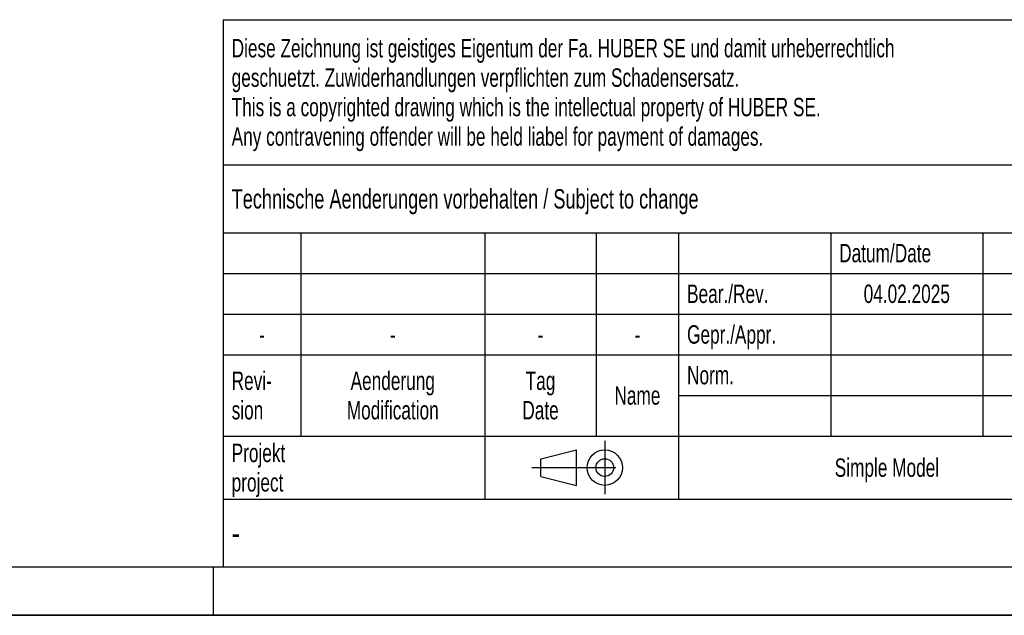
# Model space of a CAD drawing. Header units: millimetres. Extents: x 0 to 4200, y 0 to 2971.
# Tile 2 of 16: x 2100 to 3116, y 0 to 615. Entities that reach past the tile are written whole.
import ezdxf

# ---------------------------------------------------------------- set-up
doc = ezdxf.new("R2010")
doc.units = ezdxf.units.MM
doc.header["$LTSCALE"] = 231
doc.linetypes.add('CENTER', pattern=[0.6, 0.375, -0.075, 0.075, -0.075])
doc.layers.get('0').update_dxf_attribs({"linetype": 'CONTINUOUS'})
doc.layers.add('053_NOTES', color=7, linetype='CONTINUOUS')
doc.styles.get("Standard").update_dxf_attribs({"font": 'txt', "width": 0.7})
doc.styles.add('TEXTSTYLE_5', font='txt', dxfattribs={"width": 0.8})
doc.styles.add('TEXTSTYLE_6', font='txt')

# ---------------------------------------------------------------- blocks, each defined once
blk = doc.blocks.new('PROJEKTIONSMETHODE_1_BL3', base_point=(2680, 152.5))
at = {"color": 2, "linetype": 'CENTER'}
for p, q in [((2703.8, 180), (2703.8, 125)), ((2628.7, 152.5), (2731.3, 152.5))]:
    blk.add_line(p, q, dxfattribs=at)
at = {"color": 2, "linetype": 'Continuous'}
for p, q in [((2637.8, 161.7), (2674.5, 170.8)), ((2674.5, 134.2), (2674.5, 170.8)), ((2637.8, 143.3), (2637.8, 161.7)), ((2637.8, 143.3), (2674.5, 134.2))]:
    blk.add_line(p, q, dxfattribs=at)
for radius in [18.3, 9.17]:
    blk.add_circle((2703.8, 152.5), radius, dxfattribs=at)
blk = doc.blocks.new('*T12')
at = {"color": 3, "linetype": 'Continuous'}
for p, q in [((0, 0), (1840, 0)), ((0, 0), (0, -565)), ((1200, 0), (1200, -220)), ((1840, 0), (1840, -565)), ((0, -150), (1200, -150)), ((900, -150), (900, -565)), ((0, -220), (1840, -220)), ((80, -220), (80, -430)), ((270, -220), (270, -495)), ((385, -220), (385, -430)), ((470, -220), (470, -495)), ((627, -220), (627, -430)), ((784, -220), (784, -430)), ((0, -262), (900, -262)), ((900, -290), (1840, -290)), ((0, -304), (900, -304)), ((0, -346), (900, -346)), ((900, -360), (1840, -360)), ((470, -388), (900, -388)), ((0, -430), (1840, -430)), ((1200, -430), (1200, -565)), ((1710, -430), (1710, -565)), ((0, -495), (1840, -495)), ((0, -565), (1840, -565))]:
    blk.add_line(p, q, dxfattribs=at)
at = {"layer": '053_NOTES', "color": 2, "linetype": 'Continuous', "line_spacing_factor": 0.96}
for s, insert, char_height, width, attachment_point in [('Diese Zeichnung ist geistiges Eigentum der Fa. HUBER SE und damit urheberrechtlich \\Pgeschuetzt. Zuwiderhandlungen verpflichten zum Schadensersatz.\\PThis is a copyrighted drawing which is the intellectual property of HUBER SE.\\PAny contravening offender will be held liabel for payment of damages.', (8.75, -19.9), 19, 2214.8571, 1), ('Technische Aenderungen vorbehalten / Subject to change', (8.75, -175), 20, 1524.7619, 1), ('ISO 2768-mK', (1050, -175.5), 19, 332.9524, 2), ('Datum/Date', (635.75, -231.5), 19, 292.2381, 1), ('Name', (842, -231.5), 19, 126.6667, 2), ('Schachtabdeckung', (1370, -240), 30, 680, 2), ('Bear./Rev.', (478.75, -273.5), 19, 272.3333, 1), ('04.02.2025', (705.5, -273.5), 19, 286.8095, 2), ('hrl', (842, -273.5), 19, 77.8095, 2), ('Gepr./Appr.', (478.75, -315.5), 19, 299.4762, 1), ('||', (842, -315.5), 19, 50.6667, 2), ('manhole cover', (1370, -310), 30, 564.2857, 2), ('-', (40, -315.5), 19, 34.381, 2), ('-', (175, -315.5), 19, 34.381, 2), ('-', (327.5, -315.5), 19, 34.381, 2), ('-', (427.5, -315.5), 19, 34.381, 2), ('Revi-\\Psion', (8.75, -363.3), 19, 138.4286, 1), ('Aenderung\\PModification', (175, -363.3), 19, 303.0952, 2), ('Tag\\PDate', (327.5, -363.3), 19, 117.619, 2), ('Norm. ', (478.75, -357.5), 19, 175.5238, 1), ('Name', (427.5, -378.5), 19, 126.6667, 2), ('SD7.R 400-V 1000 H250', (1370, -380), 30, 977.1429, 2), ('Projekt\\Pproject', (8.75, -437.8), 19, 183.6667, 1), ('Massstab\\Pscale', (908.75, -437.8), 19, 224.381, 1), ('Blatt\\Psheet', (1775, -437.8), 19, 137.5238, 2), ('Nummer\\Pnumber', (1208.75, -437.8), 19, 186.381, 1), ('Simple Model', (685, -453), 19, 328.4286, 2), ('1:10', (908.75, -520.5), 19, 94.0952, 1), ('1/1', (1775, -520.5), 19, 79.619, 2)]:
    blk.add_mtext(s, dxfattribs=dict(at, insert=insert, char_height=char_height, width=width, attachment_point=attachment_point))
for s, insert, char_height, width, attachment_point, style in [('52342897', (1701.25, -510), 40, 593.3333, 3, 'TEXTSTYLE_6'), ('-', (8.75, -517.5), 25, 18.3333, 1, 'TEXTSTYLE_5')]:
    blk.add_mtext(s, dxfattribs=dict(at, insert=insert, char_height=char_height, width=width, attachment_point=attachment_point, style=style))

msp = doc.modelspace()

# ---------------------------------------------------------------- linework, layer by layer
at = {"color": 5, "linetype": 'Continuous'}
msp.add_line((50, 50), (4150, 50), dxfattribs=at)
at = {"color": 3, "linetype": 'Continuous'}
for p, q in [((2300, 0), (2300, 50)), ((4200, 0), (0, 0))]:
    msp.add_line(p, q, dxfattribs=at)
at = {"color": 7, "linetype": 'Continuous'}
msp.add_line((0, 0), (4200, 0), dxfattribs=at)

# ---------------------------------------------------------------- block references
msp.add_blockref('*T12', (2310, 615))
at = {"color": 2, "linetype": 'Continuous'}
msp.add_blockref('PROJEKTIONSMETHODE_1_BL3', (2680, 152.5), dxfattribs=at)

doc.saveas('drawing.dxf')
